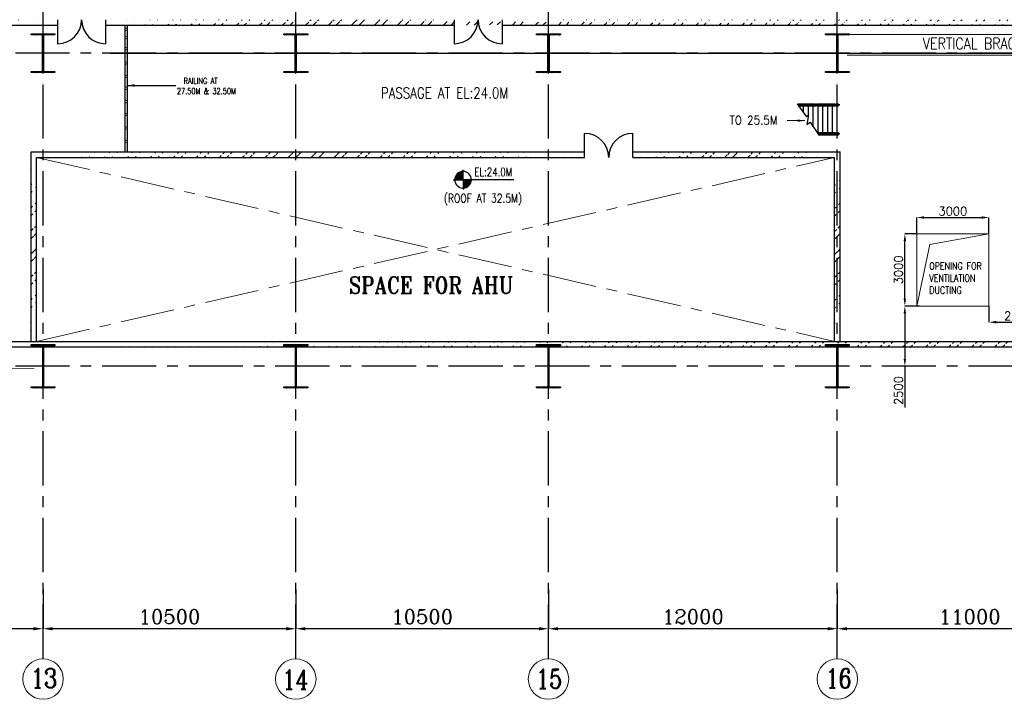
# Model space of a CAD drawing. Header units: inches. Extents: x 0 to 1544102, y -287698 to 23144100.
# Tile 53 of 256: x 161124 to 202034, y -206411 to -178191. Entities that reach past the tile are written whole.
import ezdxf

# ---------------------------------------------------------------- set-up
doc = ezdxf.new("R2010")
doc.units = ezdxf.units.IN
doc.header["$LTSCALE"] = 1800
doc.header["$MEASUREMENT"] = 0
doc.linetypes.add('CENTER', pattern=[2, 1.25, -0.25, 0.25, -0.25])
doc.linetypes.add('HIDDEN', pattern=[0.375, 0.25, -0.125])
doc.layers.get('0').update_dxf_attribs({"color": 253, "lineweight": 9})
for name, color, linetype in [('BRACING', 1, 'HIDDEN'), ('COL', 1, 'Continuous'), ('DIM', 4, 'Continuous'), ('GRID', 251, 'CENTER'), ('STAIR', 2, 'Continuous'), ('TEXT', 3, 'Continuous'), ('WALL', 6, 'Continuous')]:
    doc.layers.add(name, color=color, linetype=linetype)
doc.layers.add('CEN', color=2, linetype='CENTER', lineweight=15)
doc.styles.add('ROMANC', font='ROMANC.SHX')
doc.styles.add('ROMANS', font='romans.shx')
doc.styles.add('ROMANT', font='romant')
doc.styles.get("Standard").update_dxf_attribs({"font": 'arial.ttf'})
doc.dimstyles.new('K2', dxfattribs={"dimtxt": 600, "dimasz": 400, "dimexe": 200, "dimexo": 200, "dimgap": 200, "dimtad": 1, "dimdec": 0, "dimzin": 0, "dimdsep": 46, "dimtxsty": 'ROMANC', "dimcen": 0.09, "dimclrd": 256, "dimclrt": 4, "dimadec": 0, "dimazin": 0, "dimtfac": 1, "dimtdec": 0, "dimtofl": 0, "dimtmove": 1, "dimatfit": 3, "dimfxl": 0.18, "dimtolj": 1, "dimtzin": 0, "dimarcsym": 0})
doc.dimstyles.new('STANDARD1', dxfattribs={"dimtxt": 300, "dimasz": 250, "dimexe": 0, "dimexo": 0, "dimgap": 80, "dimtad": 1, "dimdec": 0, "dimzin": 0, "dimdsep": 46, "dimtxsty": 'ROMANS', "dimcen": 0, "dimclrd": 4, "dimclre": 4, "dimclrt": 7, "dimadec": 0, "dimazin": 0, "dimtfac": 0.09, "dimtdec": 0, "dimtix": 1, "dimtofl": 0, "dimtmove": 0, "dimatfit": 3, "dimfxl": 1, "dimtolj": 1, "dimtzin": 0, "dimarcsym": 0})
doc.dimstyles.new('USER175', dxfattribs={"dimscale": 175, "dimtxt": 2, "dimasz": 1.75, "dimexe": 0, "dimexo": 0, "dimgap": 0.5, "dimtad": 1, "dimdec": 0, "dimzin": 0, "dimdsep": 46, "dimtxsty": 'ROMANS', "dimcen": 0, "dimclrd": 4, "dimclre": 4, "dimclrt": 4, "dimadec": 0, "dimazin": 0, "dimtfac": 0.09, "dimtdec": 0, "dimtix": 1, "dimtofl": 0, "dimtmove": 0, "dimatfit": 3, "dimfxl": 1, "dimtolj": 1, "dimtzin": 0, "dimarcsym": 0})
pattern_1 = [(45, (-320647.8, -240592.44), (-477.2971, 477.2971), []), (45, (-320329.6, -240592.44), (-477.2971, 477.2971), [])]

# ---------------------------------------------------------------- blocks, each defined once
blk = doc.blocks.new('*D311')
at = {"layer": 'DIM', "color": 0, "lineweight": -2, "transparency": 16777216}
for p, q in [((183096, -201856), (183096, -203481)), ((195096, -203000), (195096, -203481))]:
    blk.add_line(p, q, dxfattribs=at)
at = {"layer": 'DIM', "lineweight": -2, "transparency": 16777216}
blk.add_line((194696, -203481), (183496, -203481), dxfattribs=at)
at = {"layer": 'DIM', "transparency": 16777216}
for points in [[(183496, -203415), (183496, -203548), (183096, -203481)], [(194696, -203415), (194696, -203548), (195096, -203481)]]:
    blk.add_solid(points, dxfattribs=at)
at = {"layer": 'DIM', "color": 4, "transparency": 16777216, "insert": (189096, -202981), "char_height": 600, "attachment_point": 5, "style": 'ROMANC'}
blk.add_mtext('\\A1;12000', dxfattribs=at)
blk = doc.blocks.new('*D313')
at = {"layer": 'DIM', "color": 0, "lineweight": -2, "transparency": 16777216}
for p, q in [((162096, -201856), (162096, -203481)), ((172596, -203000), (172596, -203481))]:
    blk.add_line(p, q, dxfattribs=at)
at = {"layer": 'DIM', "lineweight": -2, "transparency": 16777216}
blk.add_line((172196, -203481), (162496, -203481), dxfattribs=at)
at = {"layer": 'DIM', "transparency": 16777216}
for points in [[(162496, -203415), (162496, -203548), (162096, -203481)], [(172196, -203415), (172196, -203548), (172596, -203481)]]:
    blk.add_solid(points, dxfattribs=at)
at = {"layer": 'DIM', "color": 4, "transparency": 16777216, "insert": (167346, -202981), "char_height": 600, "attachment_point": 5, "style": 'ROMANC'}
blk.add_mtext('\\A1;10500', dxfattribs=at)
blk = doc.blocks.new('*D314')
at = {"layer": 'DIM', "color": 0, "lineweight": -2, "transparency": 16777216}
for p, q in [((172596, -201856), (172596, -203481)), ((183096, -203000), (183096, -203481))]:
    blk.add_line(p, q, dxfattribs=at)
at = {"layer": 'DIM', "lineweight": -2, "transparency": 16777216}
blk.add_line((182696, -203481), (172996, -203481), dxfattribs=at)
at = {"layer": 'DIM', "transparency": 16777216}
for points in [[(172996, -203415), (172996, -203548), (172596, -203481)], [(182696, -203415), (182696, -203548), (183096, -203481)]]:
    blk.add_solid(points, dxfattribs=at)
at = {"layer": 'DIM', "color": 4, "transparency": 16777216, "insert": (177846, -202981), "char_height": 600, "attachment_point": 5, "style": 'ROMANC'}
blk.add_mtext('\\A1;10500', dxfattribs=at)
blk = doc.blocks.new('*D315')
at = {"layer": 'DIM', "color": 0, "lineweight": -2, "transparency": 16777216}
for p, q in [((151596, -201856), (151596, -203481)), ((162096, -203000), (162096, -203481))]:
    blk.add_line(p, q, dxfattribs=at)
at = {"layer": 'DIM', "lineweight": -2, "transparency": 16777216}
blk.add_line((161696, -203481), (151996, -203481), dxfattribs=at)
at = {"layer": 'DIM', "transparency": 16777216}
for points in [[(151996, -203415), (151996, -203548), (151596, -203481)], [(161696, -203415), (161696, -203548), (162096, -203481)]]:
    blk.add_solid(points, dxfattribs=at)
at = {"layer": 'DIM', "color": 4, "transparency": 16777216, "insert": (156846, -202981), "char_height": 600, "attachment_point": 5, "style": 'ROMANC'}
blk.add_mtext('\\A1;10500', dxfattribs=at)
blk = doc.blocks.new('*D316')
at = {"layer": 'DIM', "color": 0, "lineweight": -2, "transparency": 16777216}
for p, q in [((195096, -201856), (195096, -203481)), ((206096, -203000), (206096, -203481))]:
    blk.add_line(p, q, dxfattribs=at)
at = {"layer": 'DIM', "lineweight": -2, "transparency": 16777216}
blk.add_line((205696, -203481), (195496, -203481), dxfattribs=at)
at = {"layer": 'DIM', "transparency": 16777216}
for points in [[(195496, -203415), (195496, -203548), (195096, -203481)], [(205696, -203415), (205696, -203548), (206096, -203481)]]:
    blk.add_solid(points, dxfattribs=at)
at = {"layer": 'DIM', "color": 4, "transparency": 16777216, "insert": (200596, -202981), "char_height": 600, "attachment_point": 5, "style": 'ROMANC'}
blk.add_mtext('\\A1;11000', dxfattribs=at)
blk = doc.blocks.new('C-ROW COLUMN')
at = {"layer": 'COL'}
h = blk.add_hatch(dxfattribs=at)
h.set_pattern_fill('ANSI31', color=256, scale=200, style=0)
h.set_pattern_definition([(45, (-1315.907, -6.545), (-17.6776695, 17.6776695), [])])
h.paths.add_polyline_path([(77950, 120865), (76960, 120865), (76960, 120820), (77950, 120820)])
h.paths.add_polyline_path([(77478, 120820), (77433, 120820), (77433, 119310), (77478, 119310)])
h.paths.add_polyline_path([(77950, 119310), (76960, 119310), (76960, 119265), (77950, 119265)])
at = {"layer": 'CEN'}
for p, q in [((77455, 119265), (77455, 120865)), ((77264, 120065), (77647, 120065))]:
    blk.add_line(p, q, dxfattribs=at)
at = {"layer": 'COL'}
for points in [[(76960, 120865), (77950, 120865), (77950, 120820), (76960, 120820)], [(77433, 120820), (77478, 120820), (77478, 119310), (77433, 119310)], [(76960, 119310), (77950, 119310), (77950, 119265), (76960, 119265)]]:
    blk.add_lwpolyline(points, close=True, dxfattribs=at)
blk = doc.blocks.new('B-ROW COLUMN')
at = {"layer": 'COL'}
h = blk.add_hatch(dxfattribs=at)
h.set_pattern_fill('ANSI31', color=256, scale=200, style=0)
h.set_pattern_definition([(45, (155648.048, 63141.767), (-17.67767, 17.67767), [])])
h.paths.add_polyline_path([(171095, 85178), (172085, 85178), (172085, 85128), (171095, 85128)])
h.paths.add_polyline_path([(171574, 86878), (171606, 86878), (171606, 85178), (171574, 85178)])
h.paths.add_polyline_path([(171095, 86928), (172085, 86928), (172085, 86878), (171095, 86878)])
blk.add_line((171590, 85128), (171590, 86928))
at = {"layer": 'CEN'}
for p, q in [((171590, 85128), (171590, 86928)), ((171399, 86028), (171782, 86028))]:
    blk.add_line(p, q, dxfattribs=at)
at = {"layer": 'COL'}
for points in [[(171095, 86928), (172085, 86928), (172085, 86878), (171095, 86878)], [(171574, 86878), (171606, 86878), (171606, 85178), (171574, 85178)], [(171095, 85178), (172085, 85178), (172085, 85128), (171095, 85128)]]:
    blk.add_lwpolyline(points, close=True, dxfattribs=at)
blk = doc.blocks.new('*D570')
at = {"layer": 'DIM', "color": 4, "lineweight": -2, "transparency": 16777216}
for p, q in [((164879, -179581), (218691, -179581)), ((218691, -186331), (218691, -179831)), ((218947, -186581), (218691, -186581))]:
    blk.add_line(p, q, dxfattribs=at)
at = {"layer": 'DIM', "color": 4, "transparency": 16777216}
for points in [[(218649, -179831), (218732, -179831), (218691, -179581)], [(218649, -186331), (218732, -186331), (218691, -186581)]]:
    blk.add_solid(points, dxfattribs=at)
at = {"layer": 'DIM', "color": 7, "transparency": 16777216, "insert": (218461, -183081), "char_height": 300, "attachment_point": 5, "rotation": 90, "style": 'ROMANS'}
blk.add_mtext('\\A1;7000', dxfattribs=at)
blk = doc.blocks.new('*X22')
at = {"color": 0}
for p, q in [((36102, 29300), (36330, 29300)), ((36115, 29325), (36330, 29325)), ((36132, 29350), (36330, 29350)), ((36154, 29375), (36330, 29375)), ((36183, 29400), (36330, 29400)), ((36226, 29425), (36330, 29425)), ((36080, 29200), (36330, 29200)), ((36081, 29225), (36330, 29225)), ((36085, 29250), (36330, 29250)), ((36092, 29275), (36330, 29275))]:
    blk.add_line(p, q, dxfattribs=at)
blk = doc.blocks.new('LL')
for p, q in [((-1136, 0), (-711, 0)), ((-711, 0), (-711, 423)), ((1493, 0), (-711, 0)), ((-711, 0), (-711, -418))]:
    blk.add_line(p, q)
for start, end in [(90, 180), (180, 270), (0, 90), (270, 0)]:
    blk.add_arc((-711, 0), 360, start, end)
at = {"xscale": 1.439999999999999, "yscale": 1.439999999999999, "zscale": 1.439999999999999}
blk.add_blockref('*X22', (-53026, -42044), dxfattribs=at)
at = {"xscale": 1.439999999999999, "yscale": 1.439999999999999, "zscale": 1.439999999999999, "rotation": 180}
blk.add_blockref('*X22', (51604, 42044), dxfattribs=at)
at = {"flags": 4}
blk.add_attdef('LEVEL', (-222, 154), '', height=432, dxfattribs=at)
blk = doc.blocks.new('*D594')
at = {"color": 4, "lineweight": -2, "transparency": 16777216}
for p, q in [((198396, -187081), (198396, -186405)), ((198702, -186405), (201090, -186405)), ((201396, -187081), (201396, -186405))]:
    blk.add_line(p, q, dxfattribs=at)
at = {"color": 4, "transparency": 16777216}
for points in [[(198702, -186354), (198702, -186456), (198396, -186405)], [(201090, -186354), (201090, -186456), (201396, -186405)]]:
    blk.add_solid(points, dxfattribs=at)
at = {"color": 4, "transparency": 16777216, "insert": (199896, -186143), "char_height": 350, "attachment_point": 5, "style": 'ROMANS'}
blk.add_mtext('\\A1;3000', dxfattribs=at)
blk = doc.blocks.new('*D595')
at = {"color": 4, "lineweight": -2, "transparency": 16777216}
for p, q in [((198396, -187081), (197902, -187081)), ((197902, -189775), (197902, -187387)), ((198396, -190081), (197902, -190081))]:
    blk.add_line(p, q, dxfattribs=at)
at = {"color": 4, "transparency": 16777216}
for points in [[(197851, -187387), (197953, -187387), (197902, -187081)], [(197851, -189775), (197953, -189775), (197902, -190081)]]:
    blk.add_solid(points, dxfattribs=at)
at = {"color": 4, "transparency": 16777216, "insert": (197639, -188581), "char_height": 350, "attachment_point": 5, "rotation": 90, "style": 'ROMANS'}
blk.add_mtext('\\A1;3000', dxfattribs=at)
blk = doc.blocks.new('*D596')
at = {"color": 4, "lineweight": -2, "transparency": 16777216}
for p, q in [((198505, -190081), (197902, -190081)), ((197902, -190387), (197902, -192275)), ((198468, -192581), (197902, -192581)), ((197902, -192581), (197902, -194296))]:
    blk.add_line(p, q, dxfattribs=at)
at = {"color": 4, "transparency": 16777216}
for points in [[(197851, -190387), (197953, -190387), (197902, -190081)], [(197851, -192275), (197953, -192275), (197902, -192581)]]:
    blk.add_solid(points, dxfattribs=at)
at = {"color": 4, "transparency": 16777216, "insert": (197639, -193592), "char_height": 350, "attachment_point": 5, "rotation": 90, "style": 'ROMANS'}
blk.add_mtext('\\A1;2500', dxfattribs=at)
blk = doc.blocks.new('*D90')
at = {"color": 4, "lineweight": -2, "transparency": 16777216}
for p, q in [((201396, -190081), (201396, -190752)), ((203846, -190090), (203846, -190752)), ((201702, -190752), (203540, -190752))]:
    blk.add_line(p, q, dxfattribs=at)
at = {"color": 4, "transparency": 16777216}
for points in [[(201702, -190701), (201702, -190803), (201396, -190752)], [(203540, -190701), (203540, -190803), (203846, -190752)]]:
    blk.add_solid(points, dxfattribs=at)
at = {"color": 4, "transparency": 16777216, "insert": (202621, -190489), "char_height": 350, "attachment_point": 5, "style": 'ROMANS'}
blk.add_mtext('\\A1;2450', dxfattribs=at)
blk = doc.blocks.new('STAIR FOR 25.5M FLOOR')
at = {"layer": 'STAIR'}
for p, q in [((106, 612), (-1626, 612)), ((106, -588), (-797, -588))]:
    blk.add_line(p, q, dxfattribs=at)
for points in [[(-1663, 665), (-1282, 115), (-1197, 206), (-1262, -197), (-1130, -105), (-750, -656)], [(-1652, 649), (49, 649)], [(-909, 648), (-1651, 648)], [(-882, 630), (-1638, 630)], [(-882, 592), (-1612, 592)], [(-1599, 573), (-909, 573)], [(49, 572), (-1598, 572)], [(-1400, 285), (-1400, 573)], [(-1200, 202), (-1200, 573)], [(-1000, -294), (-1000, 573)], [(-909, 648), (-891, 648)], [(-909, 573), (-891, 573)], [(-893, 630), (-890, 638), (-863, 649)], [(-893, 592), (-890, 584), (-863, 573)], [(-891, 636), (-891, 648), (-865, 648)], [(-865, 573), (-891, 573), (-891, 586)], [(-882, 592), (-871, 597), (-869, 611), (-871, 624), (-882, 630)], [(-863, 573), (-836, 584), (-825, 611), (-836, 638), (-863, 649)], [(-862, 648), (-817, 648), (-817, 630)], [(-817, 573), (-862, 573)], [(-66, 630), (-833, 630)], [(-66, 592), (-833, 592)], [(-93, 648), (-817, 648)], [(-817, 592), (-817, 573)], [(-817, 573), (-93, 573)], [(-800, -551), (-800, 573)], [(-600, -573), (-600, 573)], [(-400, -573), (-400, 573)], [(-200, -573), (-200, 573)], [(-93, 648), (-74, 648)], [(-93, 573), (-74, 573)], [(-77, 630), (-74, 638), (-47, 649)], [(-77, 592), (-74, 584), (-47, 573)], [(-74, 636), (-74, 648), (-48, 648)], [(-48, 573), (-74, 573), (-74, 586)], [(-66, 592), (-54, 597), (-52, 611), (-54, 624), (-66, 630)], [(-47, 573), (-20, 584), (-9, 611), (-20, 638), (-47, 649)], [(-45, 648), (0, 648), (0, 573)], [(0, 573), (-45, 573)], [(0, 573), (50, 573), (50, 648)], [(50, 648), (0, 648)], [(0, -573), (0, 573)], [(49, 648), (49, 649)], [(49, 573), (49, 572)], [(50, 648), (50, 573)], [(-823, -551), (49, -551)], [(-93, -552), (-822, -552)], [(-66, -570), (-809, -570)], [(-66, -608), (-783, -608)], [(-770, -627), (-93, -627)], [(49, -628), (-769, -628)], [(-93, -552), (-74, -552)], [(-93, -627), (-74, -627)], [(-77, -570), (-74, -562), (-47, -551)], [(-77, -608), (-74, -616), (-47, -627)], [(-74, -564), (-74, -552), (-48, -552)], [(-48, -627), (-74, -627), (-74, -614)], [(-66, -608), (-54, -603), (-52, -589), (-54, -576), (-66, -570)], [(-47, -627), (-20, -616), (-9, -589), (-20, -562), (-47, -551)], [(-45, -552), (0, -552), (0, -627)], [(0, -627), (-45, -627)], [(0, -627), (50, -627), (50, -552)], [(50, -552), (0, -552)], [(49, -552), (49, -551)], [(49, -627), (49, -628)], [(50, -552), (50, -627)]]:
    blk.add_lwpolyline(points, dxfattribs=at)
at = {"layer": 'TEXT', "color": 3, "style": 'ROMANS', "width": 0.9}
blk.add_text('TO 25.5M', height=350, dxfattribs=at).set_placement((-4478, -196, -1000))
at = {"layer": 'DIM'}
blk.add_leader([(-1346, -39), (-2086, -39)], dimstyle='USER175', override={"dimgap": 0.5, "dimtad": 0}, dxfattribs=at)

msp = doc.modelspace()

# ---------------------------------------------------------------- hatches: boundary and pattern name
h = msp.add_hatch()
h.set_pattern_fill('ANSI32', color=256, scale=1800, style=0)
h.set_pattern_definition([(45, (-320647.8, -239592.44), (-477.2971, 477.2971), []), (45, (-320329.6, -239592.44), (-477.2971, 477.2971), [])])
edge = h.paths.add_edge_path()
edge.add_line((85945.97, -178191.1), (131645.97, -178191.1))
edge.add_line((85945.97, -178421.1), (131645.97, -178421.1))
edge.add_line((132755.97, -178191.1), (162695.97, -178191.1))
edge.add_line((132755.97, -178421.1), (162695.97, -178421.1))
h = msp.add_hatch()
h.set_pattern_fill('ANSI32', color=256, scale=1800, style=0)
h.set_pattern_definition(pattern_1)
edge = h.paths.add_edge_path()
edge.add_line((181169.57, -178191.1), (206945.97, -178191.1))
edge.add_line((181169.57, -178421.1), (206945.97, -178421.1))
edge.add_line((164695.97, -178191.1), (179169.57, -178191.1))
edge.add_line((164695.97, -178421.1), (179169.57, -178421.1))
edge.add_line((208445.97, -178191.1), (254145.97, -178191.1))
edge.add_line((208445.97, -178421.1), (254145.97, -178421.1))
edge.add_line((255255.97, -178191.1), (272835.97, -178191.1))
edge.add_line((255255.97, -178421.1), (272605.97, -178421.1))
edge.add_line((272835.97, -184617.97), (272835.97, -178191.1))
edge.add_line((272605.97, -184594.56), (272605.97, -178421.1))
h = msp.add_hatch()
h.set_pattern_fill('ANSI32', color=256, scale=1800, style=0)
h.set_pattern_definition(pattern_1)
edge = h.paths.add_edge_path()
edge.add_line((161595.97, -183681.1), (184595.97, -183681.1))
edge.add_line((161825.97, -183911.1), (184595.97, -183911.1))
h = msp.add_hatch()
h.set_pattern_fill('ANSI32', color=256, scale=1800, style=0)
h.set_pattern_definition(pattern_1)
edge = h.paths.add_edge_path()
edge.add_line((161825.97, -191551.1), (161825.97, -183911.1))
edge.add_line((161595.97, -191551.1), (161595.97, -183681.1))
h = msp.add_hatch()
h.set_pattern_fill('ANSI32', color=256, scale=1800, style=0)
h.set_pattern_definition(pattern_1)
edge = h.paths.add_edge_path()
edge.add_line((186595.97, -183681.1), (195210.97, -183681.1))
edge.add_line((186595.97, -183911.1), (194980.97, -183911.1))
h = msp.add_hatch()
h.set_pattern_fill('ANSI32', color=256, scale=1800, style=0)
h.set_pattern_definition(pattern_1)
edge = h.paths.add_edge_path()
edge.add_line((195210.97, -191551.1), (195210.97, -183681.1))
edge.add_line((194980.97, -191551.1), (194980.97, -183911.1))
h = msp.add_hatch()
h.set_pattern_fill('ANSI32', color=256, scale=1800, style=0)
h.set_pattern_definition(pattern_1)
edge = h.paths.add_edge_path()
edge.add_line((157279.99, -191551.1), (272605.97, -191551.1))
edge.add_line((157495.97, -191781.1), (272835.97, -191781.1))

# ---------------------------------------------------------------- linework, layer by layer
for p, q in [((198933.99, -187532.16), (201395.76, -187081.1)), ((198395.76, -190081.1), (198933.99, -187532.16))]:
    msp.add_line(p, q)
msp.add_lwpolyline([(198395.76, -187081.1), (201395.76, -187081.1), (201395.76, -190081.1), (198395.76, -190081.1)], close=True)
for centre, radius in [((165539.51, -178594.66), 50), ((165539.51, -178932.41), 50), ((165539.51, -179392.03), 50), ((165539.51, -179985.35), 50), ((165539.51, -180542.46), 50), ((165539.51, -181034.7), 50), ((165539.51, -181587.47), 50), ((165539.51, -182139.01), 50), ((165539.51, -182691.78), 50), ((165539.51, -183243.32), 50), ((162095.97, -205571.03), 840.34), ((162095.97, -205571.03), 840.34), ((172595.97, -205571.03), 840.34), ((172595.97, -205571.03), 840.34), ((183095.97, -205571.03), 840.34), ((183095.97, -205571.03), 840.34), ((195095.97, -205571.03), 840.34), ((195095.97, -205571.03), 840.34)]:
    msp.add_circle(centre, radius)
at = {"layer": 'BRACING'}
for points, const_width in [([(195495.97, -178803.6), (205695.97, -178803.6)], 40), ([(195495.97, -179658.6), (205695.97, -179658.6)], 40), ([(151965.97, -191793.6), (161725.97, -191793.6)], 25), ([(151965.97, -192668.6), (161725.97, -192668.6)], 25)]:
    msp.add_lwpolyline(points, dxfattribs=dict(at, const_width=const_width))
at = {"layer": 'CEN'}
for p, q in [((161825.97, -191551.1), (194980.97, -183911.1)), ((161825.97, -183911.1), (194980.97, -191551.1))]:
    msp.add_line(p, q, dxfattribs=at)
at = {"layer": 'GRID'}
for p, q in [((162095.97, -204730.69), (162095.97, -133329.12)), ((172595.97, -204730.69), (172595.97, -133329.12)), ((183095.97, -204730.69), (183095.97, -133329.12)), ((195095.97, -204730.69), (195095.97, -165081.1)), ((278395.97, -179581.1), (19295.97, -179581.1)), ((278395.97, -192581.1), (19295.97, -192581.1))]:
    msp.add_line(p, q, dxfattribs=at)
at = {"layer": 'WALL'}
for p, q in [((162695.97, -178191.1), (162695.97, -179191.1)), ((164695.97, -178191.1), (164695.97, -179191.1)), ((179169.57, -178191.1), (179169.57, -179191.1)), ((181169.57, -178191.1), (181169.57, -179191.1)), ((132755.97, -178421.1), (162695.97, -178421.1)), ((164695.97, -178421.1), (179169.57, -178421.1)), ((165489.51, -178421.1), (165489.51, -183681.1)), ((165589.51, -178421.1), (165589.51, -183681.1)), ((181169.57, -178421.1), (206945.97, -178421.1)), ((184595.97, -183911.1), (184595.97, -182911.1)), ((186595.97, -183911.1), (186595.97, -182911.1)), ((161595.97, -183681.1), (184595.97, -183681.1)), ((161595.97, -191551.1), (161595.97, -183681.1)), ((186595.97, -183681.1), (195210.97, -183681.1)), ((195210.97, -191551.1), (195210.97, -183681.1)), ((161825.97, -183911.1), (184595.97, -183911.1)), ((161825.97, -191551.1), (161825.97, -183911.1)), ((186595.97, -183911.1), (194980.97, -183911.1)), ((194980.97, -191551.1), (194980.97, -183911.1)), ((157279.99, -191551.1), (272605.97, -191551.1)), ((157495.97, -191781.1), (272835.97, -191781.1))]:
    msp.add_line(p, q, dxfattribs=at)
for centre, start, end in [((162695.97, -178191.1), 270, 0), ((164695.97, -178191.1), 180, 270), ((179169.57, -178191.1), 270, 0), ((181169.57, -178191.1), 180, 270), ((184595.97, -183911.1), 0, 90), ((186595.97, -183911.1), 90, 180)]:
    msp.add_arc(centre, 1000, start, end, dxfattribs=at)

# ---------------------------------------------------------------- block references
for name, p in [('C-ROW COLUMN', (84640.53, -299646.24)), ('C-ROW COLUMN', (95140.53, -299646.24)), ('C-ROW COLUMN', (105640.53, -299646.24)), ('C-ROW COLUMN', (117640.53, -299646.24)), ('STAIR FOR 25.5M FLOOR', (195095.97, -182342.85)), ('B-ROW COLUMN', (-9494.26, -278608.72)), ('B-ROW COLUMN', (1005.74, -278608.72)), ('B-ROW COLUMN', (11505.74, -278608.72)), ('B-ROW COLUMN', (23505.74, -278608.72))]:
    msp.add_blockref(name, p)
at = {"layer": 'TEXT'}
ref = msp.add_blockref('LL', (180227.2, -184836.77), dxfattribs=dict(at, xscale=0.96, yscale=0.96, zscale=0.96))
ref.add_attrib('LEVEL', 'EL:24.0M', (180014.34, -184688.76), dxfattribs={"layer": '0', "height": 350, "style": 'ROMANS', "width": 0.75, "flags": 4})

# ---------------------------------------------------------------- texts
at = {"layer": 'TEXT', "width": 0.8}
for s, height, style, p in [('RAILING AT', 250, 'ROMANS', (167933.86, -180860.26)), ('27.50M & 32.50M', 250, 'ROMANS', (167658.46, -181278.84)), ('13', 800, 'ROMANC', (161583.53, -205933.22)), ('14', 800, 'ROMANC', (172030.87, -205987.01)), ('15', 800, 'ROMANC', (182571.9, -205962.02)), ('16', 800, 'ROMANC', (194601.57, -205940.74))]:
    msp.add_text(s, height=height, dxfattribs=dict(at, style=style)).set_placement(p)
at = {"layer": 'TEXT', "attachment_point": 1, "style": 'ROMANS'}
for s, insert, char_height, width in [('{\\W0.8;VERTICAL BRACING}', (198651.85, -178941.1), 480, 6467.9149), ('{\\W0.8;OPENING FOR VENTILATION DUCTING}', (198917.25, -188270.6), 300, 2515.419)]:
    msp.add_mtext(s, dxfattribs=dict(at, insert=insert, char_height=char_height, width=width))
at = {"layer": 'TEXT', "attachment_point": 1}
for s, width, heights, insert, char_height, style in [('{\\W0.8;PASSAGE AT EL:24.0M}', 5943.9858, [0], (176131.43, -181006.28), 450, 'ROMANS'), ('{\\W0.8;(ROOF AT 32.5M)}', 3658.2886, [533.33], (178748.39, -185428.52), 350, 'ROMANS'), ('{\\W0.85;SPACE FOR AHU}', 8569.4553, [0], (174802.08, -188866.84), 700, 'ROMANT')]:
    msp.add_mtext_dynamic_manual_height_columns(s, width=width, gutter_width=1, heights=heights, dxfattribs=dict(at, insert=insert, char_height=char_height, style=style))

# ---------------------------------------------------------------- dimensions: what is measured, and where the dimension line sits
for base, p1, p2, picture, middle in [((201395.76, -186405.44), (198395.76, -187081.1), (201395.76, -187081.1), '*D594', (199895.76, -186142.94)), ((203845.97, -190751.71), (201395.76, -190081.1), (203845.97, -190090.48), '*D90', (202620.86, -190489.21))]:
    dim = msp.add_linear_dim(base=base, p1=p1, p2=p2, dimstyle='USER175')
    dim.commit()
    dim.dimension.update_dxf_attribs({"geometry": picture, "text_midpoint": middle})
dim = msp.add_linear_dim(base=(197901.7, -187081.1), p1=(198395.76, -190081.1), p2=(198395.76, -187081.1), angle=90, dimstyle='USER175')
dim.commit()
dim.dimension.update_dxf_attribs({"geometry": '*D595', "text_midpoint": (197639.2, -188581.1)})
dim = msp.add_linear_dim(base=(197901.7, -190081.1), p1=(198468.33, -192581.1), p2=(198505.33, -190081.1), angle=90, dimstyle='USER175')
dim.commit()
dim.dimension.update_dxf_attribs({"geometry": '*D596', "text_midpoint": (197901.7, -193591.51), "dimtype": 160})
at = {"layer": 'DIM'}
dim = msp.add_linear_dim(base=(218690.56, -179581.1), p1=(218947.06, -186581.1), p2=(164878.61, -179581.1), angle=90, dimstyle='STANDARD1', dxfattribs=at)
dim.commit()
dim.dimension.update_dxf_attribs({"geometry": '*D570', "text_midpoint": (218460.56, -183081.1)})
for base, p1, p2, picture, middle in [((151595.97, -203481.39), (162095.97, -202999.71), (151595.97, -201855.82), '*D315', (156845.97, -202981.39)), ((162095.97, -203481.39), (172595.97, -202999.71), (162095.97, -201855.82), '*D313', (167345.97, -202981.39)), ((172595.97, -203481.39), (183095.97, -202999.71), (172595.97, -201855.82), '*D314', (177845.97, -202981.39)), ((183095.97, -203481.39), (195095.97, -202999.71), (183095.97, -201855.82), '*D311', (189095.97, -202981.39)), ((195095.97, -203481.39), (206095.97, -202999.71), (195095.97, -201855.82), '*D316', (200595.97, -202981.39))]:
    dim = msp.add_linear_dim(base=base, p1=p1, p2=p2, angle=180, dimstyle='K2', override={"dimexe": 0, "dimexo": 0}, dxfattribs=at)
    dim.commit()
    dim.dimension.update_dxf_attribs({"geometry": picture, "text_midpoint": middle})

# ---------------------------------------------------------------- leaders
msp.add_leader([(165589.51, -180922.4), (167617.49, -180922.4)], dimstyle='USER175', override={"dimgap": 0.5, "dimtad": 0})

doc.saveas('drawing.dxf')
